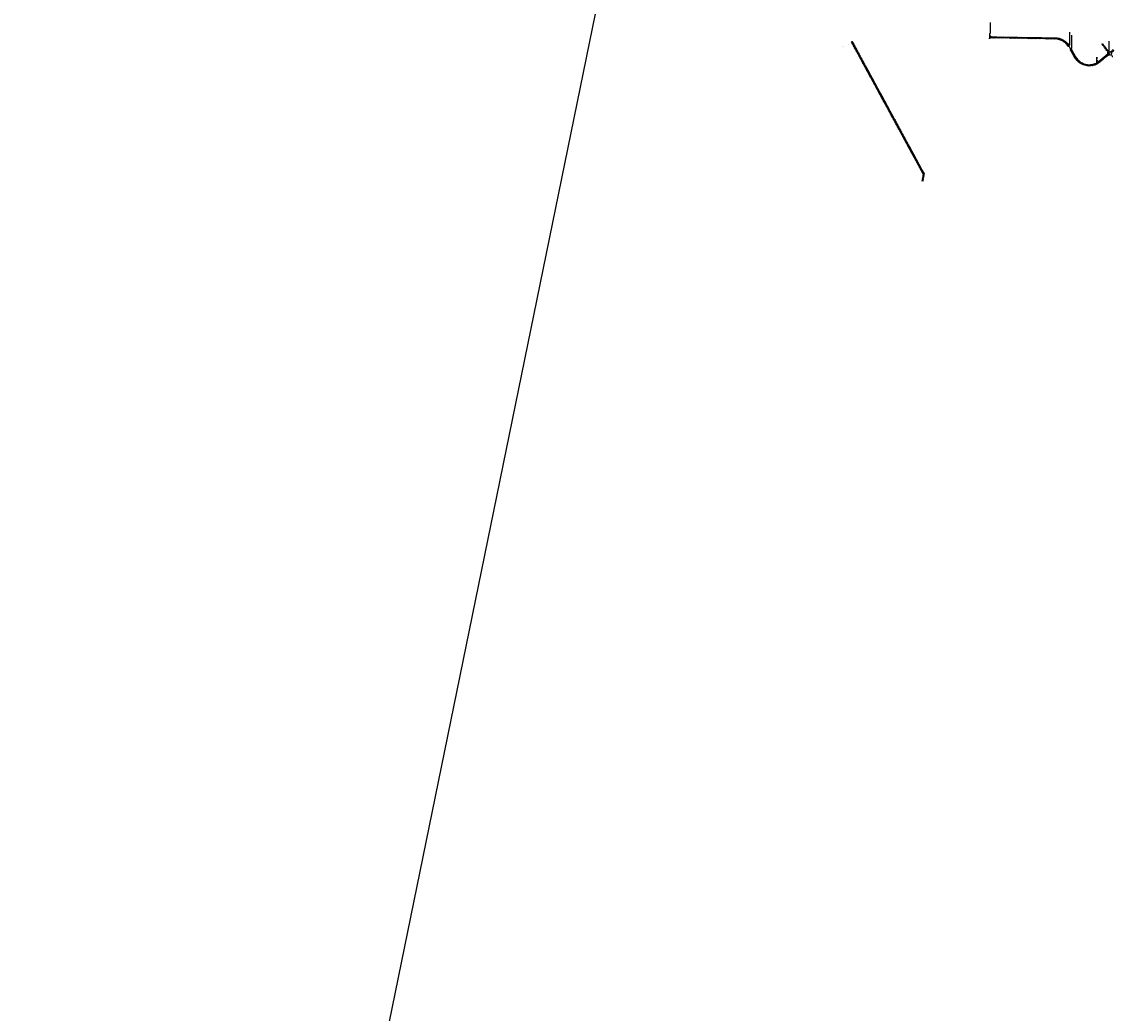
# Model space of a CAD drawing. Header units: feet. Extents: x 2200167 to 2274965, y 202095 to 315438.
import ezdxf

# ---------------------------------------------------------------- set-up
doc = ezdxf.new("R2010")
doc.units = ezdxf.units.FT
doc.header["$MEASUREMENT"] = 0
for name, pattern in [('0', [2, 1, 1]), ('4', [0.22000000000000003, 0.1, -0.04, 0.04, -0.04]), ('CL', [1.9999999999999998, 0.3, -0.15, 1.4, -0.15]), ('OhDOT_USTN3', [0.22, 0.165, -0.055])]:
    doc.linetypes.add(name, pattern=pattern)
for name, color, linetype in [('GE_P_CL', 7, 'CL'), ('PV_P_Hatch', 14, 'Continuous'), ('PV_X_EOP', 7, 'OhDOT_USTN3'), ('SC_Scratch7', 12, 'Continuous'), ('SH_Hatch', 14, 'Continuous')]:
    doc.layers.add(name, color=color, linetype=linetype)
doc.layers.add('SC_Scratch1', color=200, linetype='4', plot=False)
doc.styles.add('Slanted Sub-Title (0.17) Font 31', font='calibrii.ttf', dxfattribs={"height": 0.17})
doc.styles.add('Straight Sub-Title (0.17) Font 30', font='calibri.ttf', dxfattribs={"height": 0.17})
doc.styles.add('Straight-Normal', font='calibri.ttf', dxfattribs={"height": 0.14})
doc.dimstyles.new('Dec-0  Straight', dxfattribs={"dimtxt": 0.14, "dimasz": 0.14, "dimexe": 0.07000000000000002, "dimexo": 0.07000000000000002, "dimgap": 0.07000000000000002, "dimtad": 2, "dimzin": 3, "dimdsep": 46, "dimtxsty": 'Straight-Normal', "dimblk": 'Dim1', "dimcen": 0, "dimclrd": 95, "dimclre": 95, "dimclrt": 7, "dimadec": 0, "dimazin": 3, "dimtfac": 1, "dimtix": 1, "dimtofl": 0, "dimtmove": 1, "dimatfit": 3, "dimldrblk": 'Dim1', "dimfxl": 1, "dimtolj": 1, "dimtzin": 0, "dimlwd": -1, "dimlwe": -1, "dimarcsym": 0})
pattern_1 = [(74.99999999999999, (0, 0), (-9.659258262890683, 2.588190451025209), []), (165, (0, 0), (-2.588190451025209, -9.659258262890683), [])]
pattern_2 = [(74.99999999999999, (0, 0), (-6.037036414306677, 1.617619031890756), [])]

# ---------------------------------------------------------------- blocks, each defined once
blk = doc.blocks.new('Dim1')
h = blk.add_hatch(color=4)
h.dxf.hatch_style = 1
h.paths.add_polyline_path([(0, 0), (-1.000000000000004, -0.1999999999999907), (-1.000000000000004, 0.1999999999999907)])
at = {"color": 4}
blk.add_lwpolyline([(0, 0), (-1.000000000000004, -0.1999999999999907), (-1.000000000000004, 0.1999999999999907), (0, 0)], dxfattribs=at)
blk = doc.blocks.new('*D951')
at = {"layer": 'Defpoints', "color": 0, "transparency": 16777216}
for p in [(2260481.063922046, 298393.6847342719), (2240719.164797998, 202115.7922762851), (2240819.140359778, 202095.3795405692)]:
    blk.add_point(p, dxfattribs=at)
at = {"layer": 'SC_Scratch7', "color": 95, "linetype": 'Continuous', "transparency": 16777216}
for p, q in [((2260379.688010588, 298407.2389700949), (2240720.565147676, 202122.650776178)), ((2260477.6346721, 298394.3849091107), (2260377.65911032, 298414.7976448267)), ((2240815.711109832, 202096.079715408), (2240715.735548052, 202116.492451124))]:
    blk.add_line(p, q, dxfattribs=at)
at = {"layer": 'SC_Scratch7', "color": 95, "transparency": 16777216, "xscale": 7.000000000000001, "yscale": 7.000000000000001, "zscale": 7.000000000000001}
for p, rotation in [((2260381.088360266, 298414.0974699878), 78.46011978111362), ((2240719.164797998, 202115.7922762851), 258.4601197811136)]:
    blk.add_blockref('Dim1', p, dxfattribs=dict(at, rotation=rotation))
at = {"layer": 'SC_Scratch7', "color": 7, "transparency": 16777216, "insert": (2250543.183666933, 250266.3624578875), "char_height": 7.000000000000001, "attachment_point": 5, "rotation": 78.46011978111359, "style": 'Straight-Normal'}
blk.add_mtext("\\A1;98285.07'", dxfattribs=at)

msp = doc.modelspace()

# ---------------------------------------------------------------- hatches: boundary and pattern name
at = {"layer": 'PV_P_Hatch'}
h = msp.add_hatch(dxfattribs=at)
h.set_pattern_fill('ANSI31', color=256, scale=50)
h.set_pattern_definition([(45, (0, 0), (-4.419417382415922, 4.419417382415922), [])])
edge = h.paths.add_edge_path()
edge.add_line((2271068.950691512, 289352.7923644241), (2271075.970389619, 289425.1218998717))
edge.add_arc((2271127.662296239, 289472.610080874), 70.19387825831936, 202.6553122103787, 222.5729839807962, ccw=False)
edge.add_line((2271062.884662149, 289445.5723541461), (2271052.056614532, 289334.0023632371))
edge.add_arc((2271111.702697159, 289297.3643389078), 69.9999999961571, 127.64324161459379, 148.4393822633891, ccw=False)
h = msp.add_hatch(dxfattribs=at)
h.set_pattern_fill('ANSI31', color=256, scale=50, angle=30)
h.set_pattern_definition(pattern_2)
edge = h.paths.add_edge_path()
edge.add_arc((2273109.922507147, 288846.5587557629), 482.4061986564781, 31.677356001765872, 33.40073124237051, ccw=False)
edge.add_line((2273520.459210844, 289099.8873080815), (2273550.207198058, 289118.3279495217))
edge.add_arc((2273109.64148248, 288846.3019842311), 517.7801420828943, 31.69313036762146, 33.40731196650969)
edge.add_line((2273541.872749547, 289131.38514281), (2273512.654902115, 289112.1192169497))
h = msp.add_hatch(dxfattribs=at)
h.set_pattern_fill('ANSI31', color=256, scale=50, angle=30)
h.set_pattern_definition(pattern_2)
h.paths.add_polyline_path([(2273608.325369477, 288990.5268259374), (2273623.462354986, 288999.3087203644), (2273614.72245591, 289014.2535271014), (2273586.825609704, 288992.7121803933), (2273593.188383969, 288981.7449315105)])
h = msp.add_hatch(dxfattribs=at)
h.set_pattern_fill('ANSI31', color=256, scale=50, angle=30)
h.set_pattern_definition(pattern_2)
edge = h.paths.add_edge_path()
edge.add_line((2274767.315478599, 288916.1623935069), (2274841.197134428, 288815.2387050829))
edge.add_arc((2274809.87181374, 288790.3645360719), 40.0000000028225, 38.45166661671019, 87.5803175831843)
edge.add_line((2274811.560568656, 288830.3288715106), (2274770.17834251, 288886.8577466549))
edge.add_arc((2274713.941853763, 288896.1559902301), 57.00000000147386, 350.6115499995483, 380.5478512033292)
h = msp.add_hatch(dxfattribs=at)
h.set_pattern_fill('ANSI31', color=256, scale=50)
h.set_pattern_definition([(45, (10577.78750162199, -18706.00616490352), (-4.419417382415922, 4.419417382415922), [])])
h.paths.add_polyline_path([(2268941.196553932, 284890.7880379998), (2268938.232847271, 284876.0837378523), (2268971.562594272, 284869.3660027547), (2268974.526300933, 284884.0703029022)])
at = {"layer": 'SH_Hatch'}
h = msp.add_hatch(dxfattribs=at)
h.set_pattern_fill('ANSI37', color=256, scale=80, angle=30)
h.set_pattern_definition(pattern_1)
edge = h.paths.add_edge_path()
edge.add_line((2271068.950691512, 289352.7923644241), (2271075.970389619, 289425.121899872))
edge.add_arc((2271127.662296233, 289472.6100808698), 70.19387825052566, 222.5729839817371, 265.149288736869)
edge.add_line((2271121.72671699, 289402.6676084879), (2271227.487446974, 289393.3632288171))
edge.add_line((2271227.487446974, 289393.3632288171), (2272680.293546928, 289368.0679800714))
edge.add_line((2272680.293546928, 289368.0679800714), (2273110.289314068, 289364.0817235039))
edge.add_arc((2273109.64147797, 288846.3019813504), 517.7801474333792, 33.40731195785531, 89.9283126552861, ccw=False)
edge.add_line((2273541.872749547, 289131.3851428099), (2273512.654921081, 289112.1192294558))
edge.add_arc((2273109.839032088, 288846.5063924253), 482.5047353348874, 33.40046557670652, 89.00234237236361)
edge.add_line((2273118.240178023, 289328.9379838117), (2272679.806104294, 289340.0722232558))
edge.add_line((2272679.806104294, 289340.0722232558), (2271112.921303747, 289367.3537309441))
edge.add_arc((2271111.702697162, 289297.3643389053), 69.99999999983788, 89.00250655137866, 127.6432416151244)
h = msp.add_hatch(dxfattribs=at)
h.set_pattern_fill('ANSI37', color=256, scale=80)
h.set_pattern_definition([(45, (10577.78750162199, -18706.00616490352), (-7.071067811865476, 7.071067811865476), []), (135, (10577.78750162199, -18706.00616490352), (-7.071067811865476, -7.071067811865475), [])])
h.paths.add_polyline_path([(2268974.526300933, 284884.0703029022), (2269017.094961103, 285095.2728366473), (2266759.534731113, 289249.7226114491), (2266721.293470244, 289227.9424050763), (2268978.246545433, 285074.6099400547), (2268941.196553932, 284890.7880379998)])
h = msp.add_hatch(dxfattribs=at)
h.set_pattern_fill('ANSI37', color=256, scale=80, angle=30)
h.set_pattern_definition(pattern_1)
edge = h.paths.add_edge_path()
edge.add_line((2273593.188383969, 288981.7449315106), (2273623.454490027, 288999.3041574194))
edge.add_line((2273623.454490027, 288999.3041574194), (2273625.010641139, 288996.6400040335))
edge.add_line((2273625.010641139, 288996.6400040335), (2273756.466318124, 288770.0553309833))
edge.add_arc((2274191.114044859, 289022.2211566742), 502.5000000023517, 210.1206516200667, 262.6069585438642)
edge.add_arc((2274185.967038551, 288982.553684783), 462.5000000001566, 262.6069585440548, 309.1744219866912)
edge.add_line((2274478.120559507, 288624.0113996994), (2274708.417572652, 288811.665927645))
edge.add_line((2274708.417572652, 288811.665927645), (2274753.497809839, 288855.1154451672))
edge.add_arc((2274713.941853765, 288896.1559902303), 56.99999999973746, 313.9447300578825, 350.611549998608)
edge.add_line((2274770.17834251, 288886.8577466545), (2274811.560568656, 288830.3288715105))
edge.add_arc((2274809.87181374, 288790.364536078), 39.99999999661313, 87.58031758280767, 124.4041139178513)
edge.add_line((2274787.27076389, 288823.367453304), (2274730.333080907, 288784.3754029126))
edge.add_line((2274730.333080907, 288784.3754029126), (2274500.229474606, 288596.878470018))
edge.add_arc((2274185.967038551, 288982.5536847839), 497.5000000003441, 262.6069585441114, 309.17442198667, ccw=False)
edge.add_arc((2274191.114044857, 289022.2211566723), 537.4999999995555, 210.1206516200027, 262.6069585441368, ccw=False)
edge.add_line((2273726.192347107, 288752.4915421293), (2273593.188383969, 288981.7449315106))

# ---------------------------------------------------------------- linework, layer by layer
at = {"layer": 'GE_P_CL', "color": 2, "linetype": '0'}
for points in [[(2271062.884662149, 289445.5723541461), (2271067.714549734, 289495.3385292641), (2271088.706474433, 289504.6226782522), (2271088.706474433, 289843.1984483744)], [(2273567.334536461, 289541.5286397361), (2273567.334536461, 289129.621527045), (2273550.207198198, 289118.3279492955)], [(2273631.865705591, 289448.5635618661), (2273631.865705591, 289025.4783480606), (2273614.72245591, 289014.2535271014)], [(2274804.256306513, 288865.7005492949), (2274804.256306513, 289255.6477600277)]]:
    msp.add_lwpolyline(points, dxfattribs=at)
at = {"layer": 'PV_X_EOP'}
for points in [[(2274758.05038561, 288929.0107831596), (2274572.264757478, 289178.4334872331)], [(2274756.413962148, 288977.7331377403), (2274598.331177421, 289182.4032039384)], [(2274861.433437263, 288908.3781743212), (2274896.455609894, 288936.9542917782)], [(2274863.621645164, 288905.6963616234), (2274919.462936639, 288946.0759195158)]]:
    msp.add_lwpolyline(points, dxfattribs=at)
for points in [[(2274756.413962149, 288977.7331377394), (2274793.27752136, 288938.2999704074, 0.1475151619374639), (2274811.248708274, 288924.3235095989, 0.2312298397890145), (2274847.076441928, 288924.2023965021, 0.1283232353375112), (2274926.963075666, 288993.8624785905, 0.1283232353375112)], [(2274932.982180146, 288752.1922707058), (2274882.455844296, 288818.0384431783, -0.3101275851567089), (2274882.618003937, 288883.1436962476, -0.1582121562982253), (2274964.848388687, 288952.9821855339, -0.1582121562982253)], [(2274896.455609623, 288936.954291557, 0.04674423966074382), (2274926.503624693, 288966.5495834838, -0.4509672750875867), (2274929.500792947, 288966.6212661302), (2274936.004147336, 288959.6037965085, -0.4807669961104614), (2274935.540712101, 288956.5143094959, 0.025118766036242), (2274919.462936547, 288946.0759194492, -0.0267502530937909)], [(2274927.953851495, 288968.2904992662, 0.01869929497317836), (2274938.211964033, 288981.7243222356)], [(2274937.715724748, 288957.7569123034, -0.02270852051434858), (2274953.190980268, 288965.5611570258)]]:
    msp.add_lwpolyline(points, format="xyb", dxfattribs=at)
msp.add_arc((2274862.605827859, 288907.1011454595), 1.73358080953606, 125.8711767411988, 305.8711768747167, dxfattribs=at)
at = {"layer": 'SC_Scratch1'}
for points in [[(2273535.333204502, 289109.1076287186, 0.2554586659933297), (2273118.544829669, 289346.4353318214), (2271056.747269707, 289382.3339160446)], [(2271056.747269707, 289382.3339160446), (2273118.544829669, 289346.4353318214), (2273118.544829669, 289346.4353318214, -0.2554586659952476), (2273535.333204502, 289109.1076287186), (2273536.491656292, 289107.2388428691)], [(2273600.799590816, 289003.4986970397), (2273741.329332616, 288761.2734365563, 0.2331043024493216), (2274124.202962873, 288506.5440221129, 0.206032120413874), (2274489.175017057, 288610.4449348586), (2274803.575711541, 288866.6302544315)]]:
    msp.add_lwpolyline(points, format="xyb", dxfattribs=at)
msp.add_lwpolyline([(2273535.120718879, 289108.9759098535), (2273600.799667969, 289003.4987448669)], dxfattribs=at)
at = {"layer": 'SC_Scratch7'}
msp.add_lwpolyline([(2274420.74143046, 288594.7990889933), (2274420.74143046, 288753.423610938), (2274407.02672867, 288644.3624437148), (2274456.145431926, 288652.9534313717)], dxfattribs=at)
at = {"layer": 'SH_Hatch'}
for points in [[(2271068.950691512, 289352.7923644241), (2271075.970389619, 289425.1218998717, -0.08712670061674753), (2271062.884662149, 289445.5723541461), (2271052.056614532, 289334.0023632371, -0.09099015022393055), (2271068.950691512, 289352.7923644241)], [(2271068.950691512, 289352.7923644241), (2271075.970389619, 289425.121899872, 0.1879412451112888), (2271121.72671699, 289402.6676084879), (2271227.487446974, 289393.3632288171), (2272680.293546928, 289368.0679800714), (2273110.289314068, 289364.0817235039, -0.2517439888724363), (2273541.872749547, 289131.3851428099), (2273512.654921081, 289112.1192294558, 0.2474836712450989), (2273118.240178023, 289328.9379838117), (2272679.806104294, 289340.0722232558), (2272679.806104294, 289340.0722232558), (2271112.921303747, 289367.3537309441, 0.1702179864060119), (2271068.950691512, 289352.7923644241)], [(2273512.654902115, 289112.1192169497, -0.007519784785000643), (2273520.459210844, 289099.8873080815), (2273550.207198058, 289118.3279495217, 0.00747966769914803), (2273541.872749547, 289131.38514281)], [(2273593.188383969, 288981.7449315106), (2273623.454490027, 288999.3041574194), (2273625.010641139, 288996.6400040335), (2273756.466318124, 288770.0553309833, 0.233104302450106), (2274126.454778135, 288523.8985410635, 0.2060321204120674), (2274478.120559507, 288624.0113996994), (2274708.417572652, 288811.665927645), (2274753.497809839, 288855.1154451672, 0.1613683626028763), (2274770.17834251, 288886.8577466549), (2274811.560568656, 288830.3288715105, 0.162071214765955), (2274787.27076389, 288823.367453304), (2274730.333080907, 288784.3754029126), (2274500.229474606, 288596.878470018, -0.2060321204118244), (2274121.951147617, 288489.1895031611, -0.2331043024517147), (2273726.192347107, 288752.4915421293)], [(2274767.315478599, 288916.1623935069), (2274841.197134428, 288815.2387050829, 0.2177091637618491), (2274811.560568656, 288830.3288715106), (2274770.17834251, 288886.8577466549, 0.1313697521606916), (2274767.315478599, 288916.1623935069)]]:
    msp.add_lwpolyline(points, format="xyb", close=True, dxfattribs=at)
msp.add_lwpolyline([(2273512.654902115, 289112.1192169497), (2273541.87443708, 289131.3862555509)], dxfattribs=at)
msp.add_lwpolyline([(2273608.325369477, 288990.5268259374), (2273623.462354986, 288999.3087203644), (2273614.72245591, 289014.2535271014), (2273586.825609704, 288992.7121803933), (2273593.188383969, 288981.7449315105)], close=True, dxfattribs=at)

# ---------------------------------------------------------------- texts
at = {"layer": 'SC_Scratch7', "attachment_point": 1}
for s, insert, char_height, width, rotation, style in [('CITY OF DOVER', (2266501.97343639, 289113.1491638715), 7.000000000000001, 108.9648943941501, 208.407, 'Straight Sub-Title (0.17) Font 30'), ('CITY OF NEW PHILADELPHIA', (2266695.800763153, 289176.3697130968), 7.000000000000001, 167.2875749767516, 208.407, 'Straight Sub-Title (0.17) Font 30'), ('REISER AVE SE', (2274561.578905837, 288607.2216590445), 8.5, 129.8437019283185, 36.68104545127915, 'Slanted Sub-Title (0.17) Font 31')]:
    msp.add_mtext(s, dxfattribs=dict(at, insert=insert, char_height=char_height, width=width, rotation=rotation, style=style))

# ---------------------------------------------------------------- dimensions: what is measured, and where the dimension line sits
at = {"layer": 'SC_Scratch7'}
dim = msp.add_aligned_dim(p1=(2260481.063922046, 298393.6847342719), p2=(2240819.140359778, 202095.3795405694), distance=-102.03819251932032, dimstyle='Dec-0  Straight', override={"dimpost": "'"}, dxfattribs=at)
dim.commit()
dim.dimension.update_dxf_attribs({"geometry": '*D951', "text_midpoint": (2250543.183666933, 250266.3624578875)})

doc.saveas('drawing.dxf')
